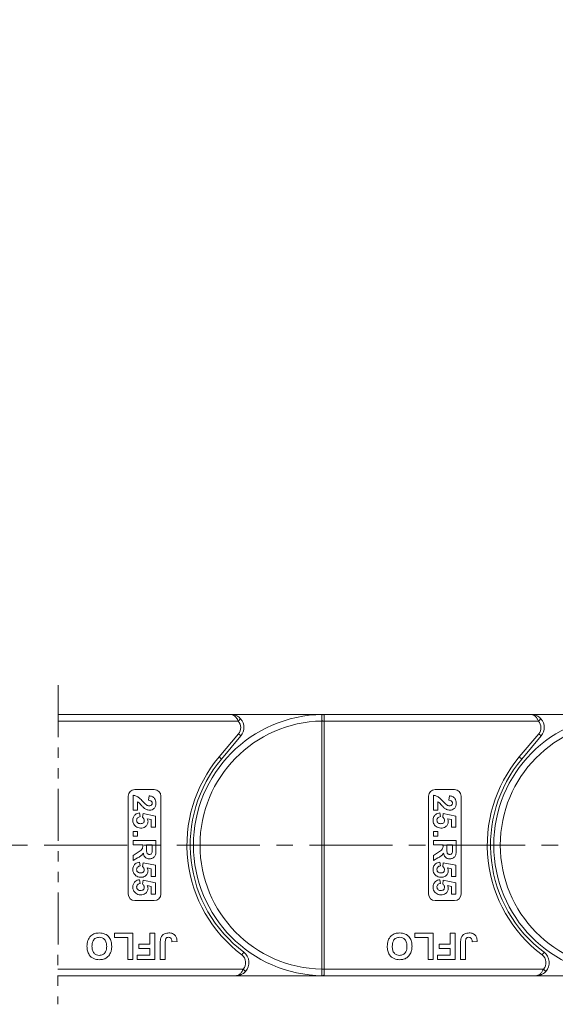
# Model space of a CAD drawing. Header units: millimetres. Extents: x 2816 to 3738, y -75 to 577.
# Tile 20 of 49: x 3416 to 3498, y 194 to 344. Entities that reach past the tile are written whole.
import ezdxf

# ---------------------------------------------------------------- set-up
doc = ezdxf.new("R2010")
doc.units = ezdxf.units.MM
doc.linetypes.add('CENTERX2', pattern=[20.32, 12.7, -2.54, 2.54, -2.54])
doc.linetypes.add('PHANTOM2', pattern=[31.75, 15.875, -3.175, 3.175, -3.175, 3.175, -3.175])
doc.styles.get("Standard").update_dxf_attribs({"font": '仿宋_GB2312.ttf', "width": 0.8})
doc.dimstyles.new('副本 ISO-25.1', dxfattribs={"dimtxt": 6, "dimasz": 5, "dimexe": 3.5, "dimexo": 0.625, "dimgap": 1.5, "dimtad": 1, "dimdsep": 46, "dimtxsty": 'Standard', "dimcen": 2.5, "dimadec": 0, "dimazin": 0, "dimtfac": 1, "dimtmove": 0, "dimatfit": 3, "dimfxl": 0, "dimarcsym": 0})

# ---------------------------------------------------------------- blocks, each defined once
blk = doc.blocks.new('*D864')
at = {"color": 0, "lineweight": -2}
for p, q in [((3330.82, 384.44), (3699.61, 384.44)), ((3696.11, 379.44), (3696.11, 203.05)), ((3645.4, 198.05), (3699.61, 198.05))]:
    blk.add_line(p, q, dxfattribs=at)
at = {"color": 0, "lineweight": 9}
for points in [[(3695.28, 379.44), (3696.94, 379.44), (3696.11, 384.44)], [(3695.28, 203.05), (3696.94, 203.05), (3696.11, 198.05)]]:
    blk.add_solid(points, dxfattribs=at)
at = {"layer": 'Defpoints', "color": 0, "lineweight": 9}
for p in [(3330.2, 384.44), (3644.78, 198.05), (3696.11, 198.05)]:
    blk.add_point(p, dxfattribs=at)
at = {"color": 0, "lineweight": 9, "insert": (3691.61, 291.24), "char_height": 6, "attachment_point": 5, "rotation": 90}
blk.add_mtext('2R+40', dxfattribs=at)

msp = doc.modelspace()

# ---------------------------------------------------------------- linework, layer by layer
at = {"color": 3, "linetype": 'PHANTOM2', "lineweight": 9, "ltscale": 0.5}
msp.add_line((3421.908, 242.516), (3421.901, 193.671), dxfattribs=at)
at = {"color": 7, "linetype": 'Continuous', "lineweight": 15}
for p, q in [((3448.39, 238.05), (3421.907, 238.05)), ((3421.907, 237.05), (3449.508, 237.05)), ((3448.39, 238.05), (3462.658, 238.05)), ((3449.508, 237.05), (3449.881, 237.384)), ((3462.308, 237.052), (3462.308, 237.047)), ((3462.658, 237.047), (3462.308, 237.047)), ((3462.308, 237.047), (3462.308, 199.053)), ((3462.658, 237.93), (3462.658, 238.05)), ((3494.39, 238.05), (3462.658, 238.05)), ((3462.658, 237.05), (3462.658, 237.93)), ((3462.658, 237.047), (3462.658, 237.05)), ((3462.658, 237.05), (3495.508, 237.05)), ((3462.658, 199.053), (3462.658, 237.047)), ((3494.39, 238.05), (3508.658, 238.05)), ((3495.508, 237.05), (3495.881, 237.384)), ((3449.539, 235.086), (3446.571, 231.549)), ((3446.954, 231.227), (3449.922, 234.765)), ((3449.539, 235.086), (3449.922, 234.765)), ((3495.539, 235.086), (3492.571, 231.549)), ((3492.954, 231.227), (3495.922, 234.765)), ((3495.539, 235.086), (3495.922, 234.765)), ((3446.954, 231.227), (3446.571, 231.549)), ((3492.954, 231.227), (3492.571, 231.549)), ((3433.658, 226.55), (3436.658, 226.55)), ((3479.658, 226.55), (3482.658, 226.55)), ((3432.658, 210.55), (3432.658, 225.55)), ((3433.408, 223.39), (3433.408, 225.678)), ((3434.081, 224.691), (3434.081, 223.39)), ((3435.786, 224.916), (3435.852, 225.589)), ((3437.658, 225.55), (3437.658, 210.55)), ((3478.658, 210.55), (3478.658, 225.55)), ((3479.408, 223.39), (3479.408, 225.678)), ((3480.081, 224.691), (3480.081, 223.39)), ((3481.786, 224.916), (3481.852, 225.589)), ((3483.658, 225.55), (3483.658, 210.55)), ((3434.081, 223.39), (3433.408, 223.39)), ((3480.081, 223.39), (3479.408, 223.39)), ((3434.409, 222.986), (3434.485, 222.403)), ((3434.844, 222.309), (3434.927, 222.896)), ((3434.927, 222.896), (3436.863, 222.493)), ((3436.19, 221.953), (3435.566, 222.09)), ((3436.19, 220.787), (3436.19, 221.953)), ((3436.863, 222.493), (3436.863, 220.787)), ((3480.409, 222.986), (3480.485, 222.403)), ((3480.844, 222.309), (3480.927, 222.896)), ((3480.927, 222.896), (3482.863, 222.493)), ((3482.19, 221.953), (3481.566, 222.09)), ((3482.19, 220.787), (3482.19, 221.953)), ((3482.863, 222.493), (3482.863, 220.787)), ((3436.863, 220.787), (3436.19, 220.787)), ((3482.863, 220.787), (3482.19, 220.787)), ((3433.408, 220.114), (3434.081, 220.114)), ((3433.408, 219.441), (3433.408, 220.114)), ((3434.081, 219.441), (3433.408, 219.441)), ((3433.408, 218.768), (3436.908, 218.768)), ((3433.408, 218.095), (3433.408, 218.768)), ((3434.081, 220.114), (3434.081, 219.441)), ((3436.908, 218.768), (3436.908, 217.299)), ((3479.408, 220.114), (3480.081, 220.114)), ((3479.408, 219.441), (3479.408, 220.114)), ((3480.081, 219.441), (3479.408, 219.441)), ((3479.408, 218.768), (3482.908, 218.768)), ((3479.408, 218.095), (3479.408, 218.768)), ((3480.081, 220.114), (3480.081, 219.441)), ((3482.908, 218.768), (3482.908, 217.299)), ((3434.889, 218.095), (3433.408, 218.095)), ((3434.889, 217.944), (3434.889, 218.095)), ((3436.325, 218.095), (3435.472, 218.095)), ((3435.472, 218.095), (3435.472, 217.553)), ((3436.325, 217.523), (3436.325, 218.095)), ((3480.889, 218.095), (3479.408, 218.095)), ((3480.889, 217.944), (3480.889, 218.095)), ((3482.325, 218.095), (3481.472, 218.095)), ((3481.472, 218.095), (3481.472, 217.553)), ((3482.325, 217.523), (3482.325, 218.095)), ((3433.408, 216.459), (3434.203, 216.957)), ((3433.408, 215.672), (3433.408, 216.459)), ((3434.101, 216.096), (3433.408, 215.672)), ((3479.408, 216.459), (3480.203, 216.957)), ((3479.408, 215.672), (3479.408, 216.459)), ((3480.101, 216.096), (3479.408, 215.672)), ((3434.409, 215.448), (3434.485, 214.864)), ((3434.844, 214.77), (3434.927, 215.358)), ((3434.927, 215.358), (3436.863, 214.954)), ((3436.19, 214.414), (3435.566, 214.552)), ((3436.19, 213.249), (3436.19, 214.414)), ((3436.863, 214.954), (3436.863, 213.249)), ((3480.409, 215.448), (3480.485, 214.864)), ((3480.844, 214.77), (3480.927, 215.358)), ((3480.927, 215.358), (3482.863, 214.954)), ((3482.19, 214.414), (3481.566, 214.552)), ((3482.19, 213.249), (3482.19, 214.414)), ((3482.863, 214.954), (3482.863, 213.249)), ((3434.409, 212.755), (3434.485, 212.172)), ((3434.844, 212.078), (3434.927, 212.666)), ((3434.927, 212.666), (3436.863, 212.262)), ((3436.863, 213.249), (3436.19, 213.249)), ((3480.409, 212.755), (3480.485, 212.172)), ((3480.844, 212.078), (3480.927, 212.666)), ((3480.927, 212.666), (3482.863, 212.262)), ((3482.863, 213.249), (3482.19, 213.249)), ((3436.19, 211.722), (3435.566, 211.859)), ((3436.19, 210.557), (3436.19, 211.722)), ((3436.863, 212.262), (3436.863, 210.557)), ((3482.19, 211.722), (3481.566, 211.859)), ((3482.19, 210.557), (3482.19, 211.722)), ((3482.863, 212.262), (3482.863, 210.557)), ((3436.863, 210.557), (3436.19, 210.557)), ((3482.863, 210.557), (3482.19, 210.557)), ((3436.658, 209.55), (3433.658, 209.55)), ((3482.658, 209.55), (3479.658, 209.55)), ((3430.543, 203.884), (3430.543, 204.55)), ((3430.543, 204.55), (3433.363, 204.55)), ((3432.594, 203.884), (3430.543, 203.884)), ((3432.594, 200.55), (3432.594, 203.884)), ((3433.363, 204.55), (3433.363, 200.55)), ((3435.979, 202.858), (3435.979, 204.55)), ((3435.979, 204.55), (3436.748, 204.55)), ((3436.748, 204.55), (3436.748, 200.55)), ((3476.543, 203.884), (3476.543, 204.55)), ((3476.543, 204.55), (3479.363, 204.55)), ((3478.594, 203.884), (3476.543, 203.884)), ((3478.594, 200.55), (3478.594, 203.884)), ((3479.363, 204.55), (3479.363, 200.55)), ((3481.979, 202.858), (3481.979, 204.55)), ((3481.979, 204.55), (3482.748, 204.55)), ((3482.748, 204.55), (3482.748, 200.55)), ((3434.286, 202.191), (3434.286, 202.858)), ((3434.286, 202.858), (3435.979, 202.858)), ((3435.979, 202.191), (3434.286, 202.191)), ((3435.979, 201.217), (3435.979, 202.191)), ((3437.568, 200.55), (3437.568, 203.072)), ((3438.338, 203.139), (3438.338, 200.55)), ((3440.133, 203.268), (3439.363, 203.217)), ((3480.286, 202.191), (3480.286, 202.858)), ((3480.286, 202.858), (3481.979, 202.858)), ((3481.979, 202.191), (3480.286, 202.191)), ((3481.979, 201.217), (3481.979, 202.191)), ((3483.568, 200.55), (3483.568, 203.072)), ((3484.338, 203.139), (3484.338, 200.55)), ((3486.133, 203.268), (3485.363, 203.217)), ((3433.363, 200.55), (3432.594, 200.55)), ((3434.03, 200.55), (3434.03, 201.217)), ((3434.03, 201.217), (3435.979, 201.217)), ((3436.748, 200.55), (3434.03, 200.55)), ((3438.338, 200.55), (3437.568, 200.55)), ((3450.358, 201.65), (3450.058, 201.25)), ((3479.363, 200.55), (3478.594, 200.55)), ((3480.03, 200.55), (3480.03, 201.217)), ((3480.03, 201.217), (3481.979, 201.217)), ((3482.748, 200.55), (3480.03, 200.55)), ((3484.338, 200.55), (3483.568, 200.55)), ((3496.358, 201.65), (3496.058, 201.25)), ((3450.276, 199.05), (3421.902, 199.05)), ((3450.649, 198.717), (3450.276, 199.05)), ((3462.308, 199.053), (3462.308, 199.049)), ((3462.658, 199.053), (3462.308, 199.053)), ((3462.658, 199.05), (3462.658, 199.053)), ((3462.658, 199.05), (3462.658, 198.17)), ((3496.276, 199.05), (3462.658, 199.05)), ((3496.649, 198.717), (3496.276, 199.05)), ((3421.902, 198.05), (3449.158, 198.05)), ((3462.658, 198.05), (3449.158, 198.05)), ((3462.658, 198.17), (3462.658, 198.05)), ((3462.658, 198.05), (3495.158, 198.05)), ((3508.658, 198.05), (3495.158, 198.05))]:
    msp.add_line(p, q, dxfattribs=at)
at = {"color": 1, "linetype": 'CENTERX2', "lineweight": 13}
msp.add_line((3236.909, 218.05), (3657.756, 218.05), dxfattribs=at)
at = {"color": 7, "linetype": 'Continuous', "lineweight": 15}
for centre, radius, start, end in [((3462.658, 218.05), 20, 90.67353, 269.32647), ((3462.658, 218.05), 19, 91.05551, 268.94449), ((3448.39, 236.05), 1.5, 320, 41.81031), ((3448.39, 236.05), 2, 320, 41.81031), ((3462.396, 219.4), 17.652, 89.14787, 90.28404), ((3462.422, 237.754), 0.295, 36.74973, 89.7268), ((3508.658, 218.05), 20, 90.67353, 269.32647), ((3508.658, 218.05), 19, 91.05551, 268.94449), ((3494.39, 236.05), 1.5, 320, 41.81031), ((3494.39, 236.05), 2, 320, 41.81031), ((3462.658, 218.05), 21, 140, 233.1301), ((3462.658, 218.05), 20.5, 140, 233.1301), ((3508.658, 218.05), 21, 140, 233.1301), ((3508.658, 218.05), 20.5, 140, 233.1301), ((3433.658, 225.55), 1, 90, 180), ((3436.658, 225.55), 1, 0, 90), ((3479.658, 225.55), 1, 90, 180), ((3482.658, 225.55), 1, 0, 90), ((3433.658, 210.55), 1, 180, 270), ((3436.658, 210.55), 1, 270, 0), ((3479.658, 210.55), 1, 180, 270), ((3482.658, 210.55), 1, 270, 0), ((3449.158, 200.05), 1.5, 318.18969, 53.1301), ((3449.158, 200.05), 2, 318.18969, 53.1301), ((3495.158, 200.05), 1.5, 318.18969, 53.1301), ((3495.158, 200.05), 2, 318.18969, 53.1301), ((3462.396, 216.673), 17.624, 269.71473, 270.8527), ((3462.422, 198.347), 0.295, 270.2732, 323.25027)]:
    msp.add_arc(centre, radius, start, end, dxfattribs=at)
for points, knots in [([(3449.508, 237.05), (3449.481, 237.109), (3449.425, 237.229), (3449.319, 237.413), (3449.19, 237.596), (3449.074, 237.724), (3448.917, 237.868), (3448.762, 237.968), (3448.596, 238.025), (3448.517, 238.04), (3448.472, 238.046), (3448.446, 238.048), (3448.423, 238.05), (3448.408, 238.05), (3448.4, 238.05), (3448.394, 238.05), (3448.392, 238.05), (3448.39, 238.05)], [0, 0, 0, 0, 0.10102949, 0.20494614, 0.33716829, 0.47429709, 0.5161999, 0.74365074, 0.85308987, 0.91424801, 0.93216977, 0.96013693, 0.97654495, 0.98619361, 0.99469798, 0.99593178, 1, 1, 1, 1]), ([(3448.39, 238.05), (3448.393, 238.05), (3448.404, 238.05), (3448.442, 238.05), (3448.487, 238.048), (3448.746, 238.032), (3449.142, 237.935), (3449.595, 237.672), (3449.802, 237.463), (3449.881, 237.384)], [0, 0, 0, 0, 0.0050875, 0.0203691, 0.0708073, 0.0890863, 0.5003107, 0.809226, 1, 1, 1, 1]), ([(3462.423, 238.049), (3462.411, 238.048), (3462.376, 238.043), (3462.339, 237.993), (3462.314, 237.858), (3462.306, 237.628), (3462.306, 237.345), (3462.308, 237.143), (3462.308, 237.052)], [0, 0, 0, 0, 0.07361036, 0.22528134, 0.41271887, 0.61605406, 0.82678302, 1, 1, 1, 1]), ([(3462.658, 238.05), (3462.657, 238.05), (3462.588, 238.05), (3462.504, 238.05), (3462.435, 238.049), (3462.423, 238.049)], [0, 0, 0, 0, 0.0120871, 0.8246302, 1, 1, 1, 1]), ([(3494.39, 238.05), (3494.393, 238.05), (3494.404, 238.05), (3494.442, 238.05), (3494.487, 238.048), (3494.746, 238.032), (3495.142, 237.935), (3495.595, 237.672), (3495.802, 237.463), (3495.881, 237.384)], [0, 0, 0, 0, 0.0050875, 0.0203691, 0.0708073, 0.0890863, 0.5003107, 0.809226, 1, 1, 1, 1]), ([(3495.508, 237.05), (3495.481, 237.109), (3495.425, 237.229), (3495.319, 237.413), (3495.19, 237.596), (3495.074, 237.724), (3494.917, 237.868), (3494.762, 237.968), (3494.596, 238.025), (3494.517, 238.04), (3494.472, 238.046), (3494.446, 238.048), (3494.423, 238.05), (3494.408, 238.05), (3494.4, 238.05), (3494.394, 238.05), (3494.392, 238.05), (3494.39, 238.05)], [0, 0, 0, 0, 0.10102949, 0.20494614, 0.33716829, 0.47429709, 0.5161999, 0.74365074, 0.85308987, 0.91424801, 0.93216977, 0.96013693, 0.97654495, 0.98619361, 0.99469798, 0.99593178, 1, 1, 1, 1]), ([(3433.408, 225.678), (3433.575, 225.646), (3433.907, 225.58), (3434.411, 225.232), (3434.712, 224.922), (3434.896, 224.732)], [0, 0, 0, 0, 0.2795508, 0.5593318, 1, 1, 1, 1]), ([(3435.078, 223.729), (3434.963, 223.836), (3434.772, 224.012), (3434.532, 224.282), (3434.33, 224.512), (3434.164, 224.631), (3434.081, 224.691)], [0, 0, 0, 0, 0.33998493, 0.56018587, 0.78037992, 1, 1, 1, 1]), ([(3434.896, 224.732), (3434.996, 224.626), (3435.175, 224.437), (3435.374, 224.27), (3435.461, 224.196)], [0, 0, 0, 0, 0.5602349, 1, 1, 1, 1]), ([(3436.325, 224.478), (3436.322, 224.527), (3436.315, 224.625), (3436.242, 224.756), (3436.069, 224.888), (3435.903, 224.904), (3435.786, 224.916)], [0, 0, 0, 0, 0.1872361, 0.3740839, 0.5606964, 1, 1, 1, 1]), ([(3435.852, 225.589), (3436.013, 225.565), (3436.333, 225.517), (3436.704, 225.228), (3436.883, 224.844), (3436.9, 224.591), (3436.908, 224.464)], [0, 0, 0, 0, 0.2807519, 0.5589701, 0.7792745, 1, 1, 1, 1]), ([(3479.408, 225.678), (3479.575, 225.646), (3479.907, 225.58), (3480.411, 225.232), (3480.712, 224.922), (3480.896, 224.732)], [0, 0, 0, 0, 0.2795508, 0.5593318, 1, 1, 1, 1]), ([(3481.078, 223.729), (3480.963, 223.836), (3480.772, 224.012), (3480.532, 224.282), (3480.33, 224.512), (3480.164, 224.631), (3480.081, 224.691)], [0, 0, 0, 0, 0.33998493, 0.56018587, 0.78037992, 1, 1, 1, 1]), ([(3480.896, 224.732), (3480.996, 224.626), (3481.175, 224.437), (3481.374, 224.27), (3481.461, 224.196)], [0, 0, 0, 0, 0.5602349, 1, 1, 1, 1]), ([(3482.325, 224.478), (3482.322, 224.527), (3482.315, 224.625), (3482.242, 224.756), (3482.069, 224.888), (3481.903, 224.904), (3481.786, 224.916)], [0, 0, 0, 0, 0.1872361, 0.3740839, 0.5606964, 1, 1, 1, 1]), ([(3481.852, 225.589), (3482.013, 225.565), (3482.333, 225.517), (3482.704, 225.228), (3482.883, 224.844), (3482.9, 224.591), (3482.908, 224.464)], [0, 0, 0, 0, 0.2807519, 0.5589701, 0.7792745, 1, 1, 1, 1]), ([(3435.956, 223.39), (3435.776, 223.413), (3435.454, 223.455), (3435.193, 223.645), (3435.078, 223.729)], [0, 0, 0, 0, 0.558458, 1, 1, 1, 1]), ([(3435.461, 224.196), (3435.532, 224.155), (3435.658, 224.082), (3435.802, 224.069), (3435.866, 224.063)], [0, 0, 0, 0, 0.5601166, 1, 1, 1, 1]), ([(3435.866, 224.063), (3435.932, 224.067), (3436.063, 224.074), (3436.227, 224.173), (3436.315, 224.323), (3436.321, 224.426), (3436.325, 224.478)], [0, 0, 0, 0, 0.2806635, 0.5594614, 0.7793655, 1, 1, 1, 1]), ([(3436.908, 224.464), (3436.898, 224.313), (3436.879, 224.01), (3436.643, 223.644), (3436.313, 223.423), (3436.075, 223.401), (3435.956, 223.39)], [0, 0, 0, 0, 0.28056822, 0.55975014, 0.7797946, 1, 1, 1, 1]), ([(3481.956, 223.39), (3481.776, 223.413), (3481.454, 223.455), (3481.193, 223.645), (3481.078, 223.729)], [0, 0, 0, 0, 0.558458, 1, 1, 1, 1]), ([(3481.461, 224.196), (3481.532, 224.155), (3481.658, 224.082), (3481.802, 224.069), (3481.866, 224.063)], [0, 0, 0, 0, 0.5601166, 1, 1, 1, 1]), ([(3481.866, 224.063), (3481.932, 224.067), (3482.063, 224.074), (3482.227, 224.173), (3482.315, 224.323), (3482.321, 224.426), (3482.325, 224.478)], [0, 0, 0, 0, 0.2806635, 0.5594614, 0.7793655, 1, 1, 1, 1]), ([(3482.908, 224.464), (3482.898, 224.313), (3482.879, 224.01), (3482.643, 223.644), (3482.313, 223.423), (3482.075, 223.401), (3481.956, 223.39)], [0, 0, 0, 0, 0.2805682, 0.5597501, 0.7797946, 1, 1, 1, 1]), ([(3433.363, 221.841), (3433.377, 222.002), (3433.404, 222.324), (3433.681, 222.698), (3434.037, 222.917), (3434.285, 222.963), (3434.409, 222.986)], [0, 0, 0, 0, 0.27994837, 0.55903053, 0.77933073, 1, 1, 1, 1]), ([(3433.813, 220.901), (3433.667, 221.048), (3433.403, 221.311), (3433.376, 221.678), (3433.363, 221.841)], [0, 0, 0, 0, 0.5583531, 1, 1, 1, 1]), ([(3434.485, 222.403), (3434.408, 222.388), (3434.255, 222.358), (3434.079, 222.222), (3433.966, 222.052), (3433.953, 221.93), (3433.947, 221.869)], [0, 0, 0, 0, 0.2802995, 0.5599611, 0.7800424, 1, 1, 1, 1]), ([(3433.947, 221.869), (3433.956, 221.783), (3433.976, 221.612), (3434.139, 221.42), (3434.346, 221.336), (3434.48, 221.329), (3434.548, 221.326)], [0, 0, 0, 0, 0.27957274, 0.55866387, 0.77892333, 1, 1, 1, 1]), ([(3434.548, 221.326), (3434.627, 221.33), (3434.786, 221.338), (3434.986, 221.452), (3435.099, 221.631), (3435.108, 221.756), (3435.113, 221.819)], [0, 0, 0, 0, 0.2808976, 0.5594604, 0.779497, 1, 1, 1, 1]), ([(3435.697, 221.658), (3435.675, 221.5), (3435.632, 221.182), (3435.309, 220.851), (3434.936, 220.676), (3434.687, 220.66), (3434.562, 220.653)], [0, 0, 0, 0, 0.2790069, 0.5586194, 0.7790735, 1, 1, 1, 1]), ([(3435.113, 221.819), (3435.109, 221.873), (3435.099, 221.981), (3435.01, 222.157), (3434.907, 222.251), (3434.844, 222.309)], [0, 0, 0, 0, 0.2799631, 0.5600652, 1, 1, 1, 1]), ([(3435.566, 222.09), (3435.607, 222.014), (3435.68, 221.879), (3435.692, 221.726), (3435.697, 221.658)], [0, 0, 0, 0, 0.5598879, 1, 1, 1, 1]), ([(3479.363, 221.841), (3479.377, 222.002), (3479.404, 222.324), (3479.681, 222.698), (3480.037, 222.917), (3480.285, 222.963), (3480.409, 222.986)], [0, 0, 0, 0, 0.27994837, 0.55903053, 0.77933073, 1, 1, 1, 1]), ([(3479.813, 220.901), (3479.667, 221.048), (3479.403, 221.311), (3479.376, 221.678), (3479.363, 221.841)], [0, 0, 0, 0, 0.5583531, 1, 1, 1, 1]), ([(3480.485, 222.403), (3480.408, 222.388), (3480.255, 222.358), (3480.079, 222.222), (3479.966, 222.052), (3479.953, 221.93), (3479.947, 221.869)], [0, 0, 0, 0, 0.2802995, 0.5599611, 0.7800424, 1, 1, 1, 1]), ([(3479.947, 221.869), (3479.956, 221.783), (3479.976, 221.612), (3480.139, 221.42), (3480.346, 221.336), (3480.48, 221.329), (3480.548, 221.326)], [0, 0, 0, 0, 0.27957274, 0.55866387, 0.77892333, 1, 1, 1, 1]), ([(3480.548, 221.326), (3480.627, 221.33), (3480.786, 221.338), (3480.986, 221.452), (3481.099, 221.631), (3481.108, 221.756), (3481.113, 221.819)], [0, 0, 0, 0, 0.2808976, 0.5594604, 0.779497, 1, 1, 1, 1]), ([(3481.697, 221.658), (3481.675, 221.5), (3481.632, 221.182), (3481.309, 220.851), (3480.936, 220.676), (3480.687, 220.66), (3480.562, 220.653)], [0, 0, 0, 0, 0.2790069, 0.5586194, 0.7790735, 1, 1, 1, 1]), ([(3481.113, 221.819), (3481.109, 221.873), (3481.099, 221.981), (3481.01, 222.157), (3480.907, 222.251), (3480.844, 222.309)], [0, 0, 0, 0, 0.2799631, 0.5600652, 1, 1, 1, 1]), ([(3481.566, 222.09), (3481.607, 222.014), (3481.68, 221.879), (3481.692, 221.726), (3481.697, 221.658)], [0, 0, 0, 0, 0.5598879, 1, 1, 1, 1]), ([(3434.562, 220.653), (3434.411, 220.666), (3434.14, 220.689), (3433.913, 220.836), (3433.813, 220.901)], [0, 0, 0, 0, 0.5595341, 1, 1, 1, 1]), ([(3480.562, 220.653), (3480.411, 220.666), (3480.14, 220.689), (3479.913, 220.836), (3479.813, 220.901)], [0, 0, 0, 0, 0.5595341, 1, 1, 1, 1]), ([(3434.203, 216.957), (3434.415, 217.083), (3434.71, 217.258), (3434.892, 217.661), (3434.89, 217.85), (3434.889, 217.944)], [0, 0, 0, 0, 0.5610215, 0.7792953, 1, 1, 1, 1]), ([(3435.472, 217.553), (3435.466, 217.355), (3435.457, 217.107), (3435.534, 216.819), (3435.626, 216.699), (3435.76, 216.625), (3435.858, 216.618), (3435.908, 216.614)], [0, 0, 0, 0, 0.5009624, 0.6257853, 0.7504363, 0.8750317, 1, 1, 1, 1]), ([(3436.908, 217.299), (3436.906, 217.14), (3436.901, 216.824), (3436.817, 216.418), (3436.608, 216.171), (3436.34, 215.989), (3436.099, 215.96), (3435.939, 215.941)], [0, 0, 0, 0, 0.2511432, 0.5005272, 0.6257353, 0.7510496, 1, 1, 1, 1]), ([(3436.314, 216.988), (3436.318, 217.088), (3436.326, 217.266), (3436.325, 217.445), (3436.325, 217.523)], [0, 0, 0, 0, 0.5599213, 1, 1, 1, 1]), ([(3480.203, 216.957), (3480.415, 217.083), (3480.71, 217.258), (3480.892, 217.661), (3480.89, 217.85), (3480.889, 217.944)], [0, 0, 0, 0, 0.5610215, 0.7792953, 1, 1, 1, 1]), ([(3481.472, 217.553), (3481.466, 217.355), (3481.457, 217.107), (3481.534, 216.819), (3481.626, 216.699), (3481.76, 216.625), (3481.858, 216.618), (3481.908, 216.614)], [0, 0, 0, 0, 0.5009624, 0.6257853, 0.7504363, 0.8750317, 1, 1, 1, 1]), ([(3482.908, 217.299), (3482.906, 217.14), (3482.901, 216.824), (3482.817, 216.418), (3482.608, 216.171), (3482.34, 215.989), (3482.099, 215.96), (3481.939, 215.941)], [0, 0, 0, 0, 0.2511432, 0.5005272, 0.6257353, 0.7510496, 1, 1, 1, 1]), ([(3482.314, 216.988), (3482.318, 217.088), (3482.326, 217.266), (3482.325, 217.445), (3482.325, 217.523)], [0, 0, 0, 0, 0.5599213, 1, 1, 1, 1]), ([(3434.976, 216.819), (3434.9, 216.712), (3434.775, 216.536), (3434.534, 216.357), (3434.321, 216.222), (3434.174, 216.138), (3434.101, 216.096)], [0, 0, 0, 0, 0.3395791, 0.5595909, 0.7797866, 1, 1, 1, 1]), ([(3435.939, 215.941), (3435.803, 215.953), (3435.534, 215.976), (3435.214, 216.204), (3435.039, 216.508), (3434.997, 216.715), (3434.976, 216.819)], [0, 0, 0, 0, 0.2799536, 0.5589329, 0.7791735, 1, 1, 1, 1]), ([(3435.908, 216.614), (3435.965, 216.619), (3436.079, 216.628), (3436.252, 216.756), (3436.29, 216.9), (3436.314, 216.988)], [0, 0, 0, 0, 0.2811289, 0.561183, 1, 1, 1, 1]), ([(3480.976, 216.819), (3480.9, 216.712), (3480.775, 216.536), (3480.534, 216.357), (3480.321, 216.222), (3480.174, 216.138), (3480.101, 216.096)], [0, 0, 0, 0, 0.3395791, 0.5595909, 0.7797866, 1, 1, 1, 1]), ([(3481.939, 215.941), (3481.803, 215.953), (3481.534, 215.976), (3481.214, 216.204), (3481.039, 216.508), (3480.997, 216.715), (3480.976, 216.819)], [0, 0, 0, 0, 0.2799536, 0.5589329, 0.7791735, 1, 1, 1, 1]), ([(3481.908, 216.614), (3481.965, 216.619), (3482.079, 216.628), (3482.252, 216.756), (3482.29, 216.9), (3482.314, 216.988)], [0, 0, 0, 0, 0.2811289, 0.561183, 1, 1, 1, 1]), ([(3433.363, 214.302), (3433.377, 214.463), (3433.404, 214.785), (3433.681, 215.16), (3434.037, 215.378), (3434.285, 215.424), (3434.409, 215.448)], [0, 0, 0, 0, 0.2799484, 0.5590305, 0.7793307, 1, 1, 1, 1]), ([(3433.813, 213.363), (3433.667, 213.509), (3433.403, 213.772), (3433.376, 214.14), (3433.363, 214.302)], [0, 0, 0, 0, 0.5583531, 1, 1, 1, 1]), ([(3434.485, 214.864), (3434.408, 214.849), (3434.255, 214.82), (3434.079, 214.684), (3433.966, 214.514), (3433.953, 214.391), (3433.947, 214.33)], [0, 0, 0, 0, 0.2802995, 0.5599611, 0.7800424, 1, 1, 1, 1]), ([(3433.947, 214.33), (3433.956, 214.245), (3433.976, 214.073), (3434.139, 213.882), (3434.346, 213.797), (3434.48, 213.791), (3434.548, 213.787)], [0, 0, 0, 0, 0.2795727, 0.5586639, 0.7789233, 1, 1, 1, 1]), ([(3434.548, 213.787), (3434.627, 213.791), (3434.786, 213.799), (3434.986, 213.914), (3435.099, 214.092), (3435.108, 214.218), (3435.113, 214.28)], [0, 0, 0, 0, 0.28089762, 0.55946036, 0.77949703, 1, 1, 1, 1]), ([(3435.697, 214.12), (3435.675, 213.961), (3435.632, 213.643), (3435.309, 213.312), (3434.936, 213.137), (3434.687, 213.122), (3434.562, 213.114)], [0, 0, 0, 0, 0.2790069, 0.5586194, 0.7790735, 1, 1, 1, 1]), ([(3435.113, 214.28), (3435.109, 214.334), (3435.099, 214.442), (3435.01, 214.619), (3434.907, 214.713), (3434.844, 214.77)], [0, 0, 0, 0, 0.2799631, 0.5600652, 1, 1, 1, 1]), ([(3435.566, 214.552), (3435.607, 214.476), (3435.68, 214.34), (3435.692, 214.187), (3435.697, 214.12)], [0, 0, 0, 0, 0.5598879, 1, 1, 1, 1]), ([(3479.363, 214.302), (3479.377, 214.463), (3479.404, 214.785), (3479.681, 215.16), (3480.037, 215.378), (3480.285, 215.424), (3480.409, 215.448)], [0, 0, 0, 0, 0.2799484, 0.5590305, 0.7793307, 1, 1, 1, 1]), ([(3479.813, 213.363), (3479.667, 213.509), (3479.403, 213.772), (3479.376, 214.14), (3479.363, 214.302)], [0, 0, 0, 0, 0.5583531, 1, 1, 1, 1]), ([(3480.485, 214.864), (3480.408, 214.849), (3480.255, 214.82), (3480.079, 214.684), (3479.966, 214.514), (3479.953, 214.391), (3479.947, 214.33)], [0, 0, 0, 0, 0.2802995, 0.5599611, 0.7800424, 1, 1, 1, 1]), ([(3479.947, 214.33), (3479.956, 214.245), (3479.976, 214.073), (3480.139, 213.882), (3480.346, 213.797), (3480.48, 213.791), (3480.548, 213.787)], [0, 0, 0, 0, 0.2795727, 0.5586639, 0.7789233, 1, 1, 1, 1]), ([(3480.548, 213.787), (3480.627, 213.791), (3480.786, 213.799), (3480.986, 213.914), (3481.099, 214.092), (3481.108, 214.218), (3481.113, 214.28)], [0, 0, 0, 0, 0.28089762, 0.55946036, 0.77949703, 1, 1, 1, 1]), ([(3481.697, 214.12), (3481.675, 213.961), (3481.632, 213.643), (3481.309, 213.312), (3480.936, 213.137), (3480.687, 213.122), (3480.562, 213.114)], [0, 0, 0, 0, 0.2790069, 0.5586194, 0.7790735, 1, 1, 1, 1]), ([(3481.113, 214.28), (3481.109, 214.334), (3481.099, 214.442), (3481.01, 214.619), (3480.907, 214.713), (3480.844, 214.77)], [0, 0, 0, 0, 0.2799631, 0.5600652, 1, 1, 1, 1]), ([(3481.566, 214.552), (3481.607, 214.476), (3481.68, 214.34), (3481.692, 214.187), (3481.697, 214.12)], [0, 0, 0, 0, 0.5598879, 1, 1, 1, 1]), ([(3433.363, 211.61), (3433.377, 211.771), (3433.404, 212.093), (3433.681, 212.467), (3434.037, 212.686), (3434.285, 212.732), (3434.409, 212.755)], [0, 0, 0, 0, 0.2799484, 0.5590305, 0.7793307, 1, 1, 1, 1]), ([(3434.562, 213.114), (3434.411, 213.127), (3434.14, 213.15), (3433.913, 213.298), (3433.813, 213.363)], [0, 0, 0, 0, 0.5595341, 1, 1, 1, 1]), ([(3479.363, 211.61), (3479.377, 211.771), (3479.404, 212.093), (3479.681, 212.467), (3480.037, 212.686), (3480.285, 212.732), (3480.409, 212.755)], [0, 0, 0, 0, 0.2799484, 0.5590305, 0.7793307, 1, 1, 1, 1]), ([(3480.562, 213.114), (3480.411, 213.127), (3480.14, 213.15), (3479.913, 213.298), (3479.813, 213.363)], [0, 0, 0, 0, 0.5595341, 1, 1, 1, 1]), ([(3433.813, 210.67), (3433.667, 210.817), (3433.403, 211.08), (3433.376, 211.447), (3433.363, 211.61)], [0, 0, 0, 0, 0.55835314, 1, 1, 1, 1]), ([(3434.485, 212.172), (3434.408, 212.157), (3434.255, 212.127), (3434.079, 211.992), (3433.966, 211.822), (3433.953, 211.699), (3433.947, 211.638)], [0, 0, 0, 0, 0.2802995, 0.5599611, 0.7800424, 1, 1, 1, 1]), ([(3433.947, 211.638), (3433.956, 211.552), (3433.976, 211.381), (3434.139, 211.189), (3434.346, 211.105), (3434.48, 211.098), (3434.548, 211.095)], [0, 0, 0, 0, 0.2795727, 0.5586639, 0.7789233, 1, 1, 1, 1]), ([(3434.548, 211.095), (3434.627, 211.099), (3434.786, 211.107), (3434.986, 211.222), (3435.099, 211.4), (3435.108, 211.525), (3435.113, 211.588)], [0, 0, 0, 0, 0.2808976, 0.5594604, 0.779497, 1, 1, 1, 1]), ([(3435.697, 211.427), (3435.675, 211.269), (3435.632, 210.951), (3435.309, 210.62), (3434.936, 210.445), (3434.687, 210.43), (3434.562, 210.422)], [0, 0, 0, 0, 0.2790069, 0.5586194, 0.7790735, 1, 1, 1, 1]), ([(3435.113, 211.588), (3435.109, 211.642), (3435.099, 211.75), (3435.01, 211.926), (3434.907, 212.021), (3434.844, 212.078)], [0, 0, 0, 0, 0.2799631, 0.5600652, 1, 1, 1, 1]), ([(3435.566, 211.859), (3435.607, 211.783), (3435.68, 211.648), (3435.692, 211.495), (3435.697, 211.427)], [0, 0, 0, 0, 0.5598879, 1, 1, 1, 1]), ([(3479.813, 210.67), (3479.667, 210.817), (3479.403, 211.08), (3479.376, 211.447), (3479.363, 211.61)], [0, 0, 0, 0, 0.55835314, 1, 1, 1, 1]), ([(3480.485, 212.172), (3480.408, 212.157), (3480.255, 212.127), (3480.079, 211.992), (3479.966, 211.822), (3479.953, 211.699), (3479.947, 211.638)], [0, 0, 0, 0, 0.2802995, 0.5599611, 0.7800424, 1, 1, 1, 1]), ([(3479.947, 211.638), (3479.956, 211.552), (3479.976, 211.381), (3480.139, 211.189), (3480.346, 211.105), (3480.48, 211.098), (3480.548, 211.095)], [0, 0, 0, 0, 0.2795727, 0.5586639, 0.7789233, 1, 1, 1, 1]), ([(3480.548, 211.095), (3480.627, 211.099), (3480.786, 211.107), (3480.986, 211.222), (3481.099, 211.4), (3481.108, 211.525), (3481.113, 211.588)], [0, 0, 0, 0, 0.2808976, 0.5594604, 0.779497, 1, 1, 1, 1]), ([(3481.697, 211.427), (3481.675, 211.269), (3481.632, 210.951), (3481.309, 210.62), (3480.936, 210.445), (3480.687, 210.43), (3480.562, 210.422)], [0, 0, 0, 0, 0.2790069, 0.5586194, 0.7790735, 1, 1, 1, 1]), ([(3481.113, 211.588), (3481.109, 211.642), (3481.099, 211.75), (3481.01, 211.926), (3480.907, 212.021), (3480.844, 212.078)], [0, 0, 0, 0, 0.2799631, 0.5600652, 1, 1, 1, 1]), ([(3481.566, 211.859), (3481.607, 211.783), (3481.68, 211.648), (3481.692, 211.495), (3481.697, 211.427)], [0, 0, 0, 0, 0.5598879, 1, 1, 1, 1]), ([(3434.562, 210.422), (3434.411, 210.435), (3434.14, 210.458), (3433.913, 210.605), (3433.813, 210.67)], [0, 0, 0, 0, 0.5595341, 1, 1, 1, 1]), ([(3480.562, 210.422), (3480.411, 210.435), (3480.14, 210.458), (3479.913, 210.605), (3479.813, 210.67)], [0, 0, 0, 0, 0.5595341, 1, 1, 1, 1]), ([(3426.338, 202.556), (3426.357, 202.852), (3426.397, 203.441), (3426.863, 204.159), (3427.534, 204.551), (3427.997, 204.585), (3428.23, 204.602)], [0, 0, 0, 0, 0.280551, 0.5594882, 0.779434, 1, 1, 1, 1]), ([(3428.231, 203.935), (3428.041, 203.91), (3427.661, 203.861), (3427.162, 203.333), (3427.128, 202.839), (3427.107, 202.537)], [0, 0, 0, 0, 0.2799912, 0.5597684, 1, 1, 1, 1]), ([(3428.23, 204.602), (3428.525, 204.575), (3429.116, 204.521), (3429.779, 203.968), (3430.094, 203.268), (3430.12, 202.806), (3430.133, 202.574)], [0, 0, 0, 0, 0.2799425, 0.558704, 0.7790449, 1, 1, 1, 1]), ([(3429.363, 202.548), (3429.354, 202.737), (3429.336, 203.115), (3429.085, 203.597), (3428.677, 203.89), (3428.38, 203.92), (3428.231, 203.935)], [0, 0, 0, 0, 0.2810208, 0.5601162, 0.7799393, 1, 1, 1, 1]), ([(3437.568, 203.072), (3437.569, 203.216), (3437.571, 203.473), (3437.63, 203.722), (3437.656, 203.832)], [0, 0, 0, 0, 0.56029435, 1, 1, 1, 1]), ([(3437.656, 203.832), (3437.719, 203.965), (3437.844, 204.232), (3438.285, 204.553), (3438.665, 204.583), (3438.897, 204.602)], [0, 0, 0, 0, 0.2801216, 0.5603549, 1, 1, 1, 1]), ([(3438.847, 203.935), (3438.754, 203.929), (3438.615, 203.919), (3438.462, 203.808), (3438.335, 203.559), (3438.337, 203.326), (3438.338, 203.139)], [0, 0, 0, 0, 0.2493961, 0.3744258, 0.4994543, 1, 1, 1, 1]), ([(3439.259, 203.715), (3439.232, 203.752), (3439.179, 203.826), (3439.038, 203.917), (3438.92, 203.928), (3438.847, 203.935)], [0, 0, 0, 0, 0.2806722, 0.5608436, 1, 1, 1, 1]), ([(3438.897, 204.602), (3439.092, 204.587), (3439.481, 204.558), (3439.926, 204.196), (3440.109, 203.724), (3440.125, 203.42), (3440.133, 203.268)], [0, 0, 0, 0, 0.2802457, 0.5584161, 0.7788266, 1, 1, 1, 1]), ([(3439.363, 203.217), (3439.359, 203.313), (3439.351, 203.485), (3439.287, 203.645), (3439.259, 203.715)], [0, 0, 0, 0, 0.561018, 1, 1, 1, 1]), ([(3472.338, 202.556), (3472.357, 202.852), (3472.397, 203.441), (3472.863, 204.159), (3473.534, 204.551), (3473.997, 204.585), (3474.23, 204.602)], [0, 0, 0, 0, 0.280551, 0.5594882, 0.779434, 1, 1, 1, 1]), ([(3474.231, 203.935), (3474.041, 203.91), (3473.661, 203.861), (3473.162, 203.333), (3473.128, 202.839), (3473.107, 202.537)], [0, 0, 0, 0, 0.2799912, 0.5597684, 1, 1, 1, 1]), ([(3474.23, 204.602), (3474.525, 204.575), (3475.116, 204.521), (3475.779, 203.968), (3476.094, 203.268), (3476.12, 202.806), (3476.133, 202.574)], [0, 0, 0, 0, 0.2799425, 0.558704, 0.7790449, 1, 1, 1, 1]), ([(3475.363, 202.548), (3475.354, 202.737), (3475.336, 203.115), (3475.085, 203.597), (3474.677, 203.89), (3474.38, 203.92), (3474.231, 203.935)], [0, 0, 0, 0, 0.2810208, 0.5601162, 0.7799393, 1, 1, 1, 1]), ([(3483.568, 203.072), (3483.569, 203.216), (3483.571, 203.473), (3483.63, 203.722), (3483.656, 203.832)], [0, 0, 0, 0, 0.56029435, 1, 1, 1, 1]), ([(3483.656, 203.832), (3483.719, 203.965), (3483.844, 204.232), (3484.285, 204.553), (3484.665, 204.583), (3484.897, 204.602)], [0, 0, 0, 0, 0.2801216, 0.5603549, 1, 1, 1, 1]), ([(3484.847, 203.935), (3484.754, 203.929), (3484.615, 203.919), (3484.462, 203.808), (3484.335, 203.559), (3484.337, 203.326), (3484.338, 203.139)], [0, 0, 0, 0, 0.2493961, 0.3744258, 0.4994543, 1, 1, 1, 1]), ([(3485.259, 203.715), (3485.232, 203.752), (3485.179, 203.826), (3485.038, 203.917), (3484.92, 203.928), (3484.847, 203.935)], [0, 0, 0, 0, 0.2806722, 0.5608436, 1, 1, 1, 1]), ([(3484.897, 204.602), (3485.092, 204.587), (3485.481, 204.558), (3485.926, 204.196), (3486.109, 203.724), (3486.125, 203.42), (3486.133, 203.268)], [0, 0, 0, 0, 0.2802457, 0.5584161, 0.7788266, 1, 1, 1, 1]), ([(3485.363, 203.217), (3485.359, 203.313), (3485.351, 203.485), (3485.287, 203.645), (3485.259, 203.715)], [0, 0, 0, 0, 0.561018, 1, 1, 1, 1]), ([(3428.241, 200.499), (3427.943, 200.527), (3427.348, 200.584), (3426.686, 201.149), (3426.375, 201.857), (3426.35, 202.323), (3426.338, 202.556)], [0, 0, 0, 0, 0.2798307, 0.5586691, 0.7790056, 1, 1, 1, 1]), ([(3427.107, 202.537), (3427.115, 202.348), (3427.131, 201.973), (3427.373, 201.488), (3427.787, 201.203), (3428.083, 201.178), (3428.231, 201.166)], [0, 0, 0, 0, 0.2810873, 0.5600131, 0.7796914, 1, 1, 1, 1]), ([(3428.231, 201.166), (3428.421, 201.188), (3428.802, 201.231), (3429.309, 201.751), (3429.343, 202.246), (3429.363, 202.548)], [0, 0, 0, 0, 0.2802778, 0.5598769, 1, 1, 1, 1]), ([(3430.133, 202.574), (3430.127, 202.379), (3430.117, 202.031), (3430.004, 201.702), (3429.954, 201.557)], [0, 0, 0, 0, 0.5601708, 1, 1, 1, 1]), ([(3474.241, 200.499), (3473.943, 200.527), (3473.348, 200.584), (3472.686, 201.149), (3472.375, 201.857), (3472.35, 202.323), (3472.338, 202.556)], [0, 0, 0, 0, 0.2798307, 0.5586691, 0.7790056, 1, 1, 1, 1]), ([(3473.107, 202.537), (3473.115, 202.348), (3473.131, 201.973), (3473.373, 201.488), (3473.787, 201.203), (3474.083, 201.178), (3474.231, 201.166)], [0, 0, 0, 0, 0.2810873, 0.5600131, 0.7796914, 1, 1, 1, 1]), ([(3474.231, 201.166), (3474.421, 201.188), (3474.802, 201.231), (3475.309, 201.751), (3475.343, 202.246), (3475.363, 202.548)], [0, 0, 0, 0, 0.2802778, 0.5598769, 1, 1, 1, 1]), ([(3476.133, 202.574), (3476.127, 202.379), (3476.117, 202.031), (3476.004, 201.702), (3475.954, 201.557)], [0, 0, 0, 0, 0.5601708, 1, 1, 1, 1]), ([(3429.084, 200.656), (3428.93, 200.604), (3428.657, 200.511), (3428.368, 200.503), (3428.241, 200.499)], [0, 0, 0, 0, 0.5595644, 1, 1, 1, 1]), ([(3429.954, 201.557), (3429.836, 201.345), (3429.624, 200.965), (3429.249, 200.75), (3429.084, 200.656)], [0, 0, 0, 0, 0.5599557, 1, 1, 1, 1]), ([(3475.084, 200.656), (3474.93, 200.604), (3474.657, 200.511), (3474.368, 200.503), (3474.241, 200.499)], [0, 0, 0, 0, 0.5595644, 1, 1, 1, 1]), ([(3475.954, 201.557), (3475.836, 201.345), (3475.624, 200.965), (3475.249, 200.75), (3475.084, 200.656)], [0, 0, 0, 0, 0.5599557, 1, 1, 1, 1]), ([(3449.158, 198.05), (3449.16, 198.05), (3449.162, 198.05), (3449.168, 198.05), (3449.176, 198.05), (3449.191, 198.051), (3449.214, 198.052), (3449.24, 198.055), (3449.285, 198.06), (3449.364, 198.076), (3449.53, 198.133), (3449.685, 198.233), (3449.892, 198.422), (3450.083, 198.658), (3450.218, 198.932), (3450.276, 199.05)], [0, 0, 0, 0, 0.00407592, 0.00531205, 0.01383251, 0.02349942, 0.03993848, 0.06795855, 0.08591422, 0.14718806, 0.25683422, 0.48471536, 0.52669744, 0.79537109, 1, 1, 1, 1]), ([(3462.308, 199.049), (3462.308, 199.036), (3462.307, 198.912), (3462.306, 198.676), (3462.307, 198.384), (3462.322, 198.171), (3462.354, 198.066), (3462.404, 198.056), (3462.423, 198.052)], [0, 0, 0, 0, 0.0234843, 0.2373073, 0.4510924, 0.6637685, 0.8705553, 1, 1, 1, 1]), ([(3495.158, 198.05), (3495.16, 198.05), (3495.162, 198.05), (3495.168, 198.05), (3495.176, 198.05), (3495.191, 198.051), (3495.214, 198.052), (3495.24, 198.055), (3495.285, 198.06), (3495.364, 198.076), (3495.53, 198.133), (3495.685, 198.233), (3495.892, 198.422), (3496.083, 198.658), (3496.218, 198.932), (3496.276, 199.05)], [0, 0, 0, 0, 0.00407592, 0.00531205, 0.01383251, 0.02349942, 0.03993848, 0.06795855, 0.08591422, 0.14718806, 0.25683422, 0.48471536, 0.52669744, 0.79537109, 1, 1, 1, 1]), ([(3449.158, 198.05), (3449.161, 198.05), (3449.172, 198.05), (3449.21, 198.051), (3449.255, 198.052), (3449.513, 198.069), (3449.91, 198.166), (3450.363, 198.428), (3450.57, 198.637), (3450.649, 198.717)], [0, 0, 0, 0, 0.00508751, 0.02036912, 0.07080725, 0.08908627, 0.50031067, 0.809226, 1, 1, 1, 1]), ([(3462.423, 198.052), (3462.435, 198.052), (3462.504, 198.051), (3462.588, 198.05), (3462.657, 198.05), (3462.658, 198.05)], [0, 0, 0, 0, 0.1753698, 0.9879129, 1, 1, 1, 1]), ([(3495.158, 198.05), (3495.161, 198.05), (3495.172, 198.05), (3495.21, 198.051), (3495.255, 198.052), (3495.513, 198.069), (3495.91, 198.166), (3496.363, 198.428), (3496.57, 198.637), (3496.649, 198.717)], [0, 0, 0, 0, 0.00508751, 0.02036912, 0.07080725, 0.08908627, 0.50031067, 0.809226, 1, 1, 1, 1])]:
    msp.add_open_spline(points, degree=3, knots=knots, dxfattribs=at)

# ---------------------------------------------------------------- dimensions: what is measured, and where the dimension line sits
at = {"color": 5, "lineweight": 9}
dim = msp.add_linear_dim(base=(3696.11, 198.05), p1=(3330.198, 384.437), p2=(3644.776, 198.05), angle=90, text='2R+40', dimstyle='副本 ISO-25.1', dxfattribs=at)
dim.commit()
dim.dimension.update_dxf_attribs({"geometry": '*D864', "text_midpoint": (3691.61, 291.243)})

doc.saveas('drawing.dxf')
